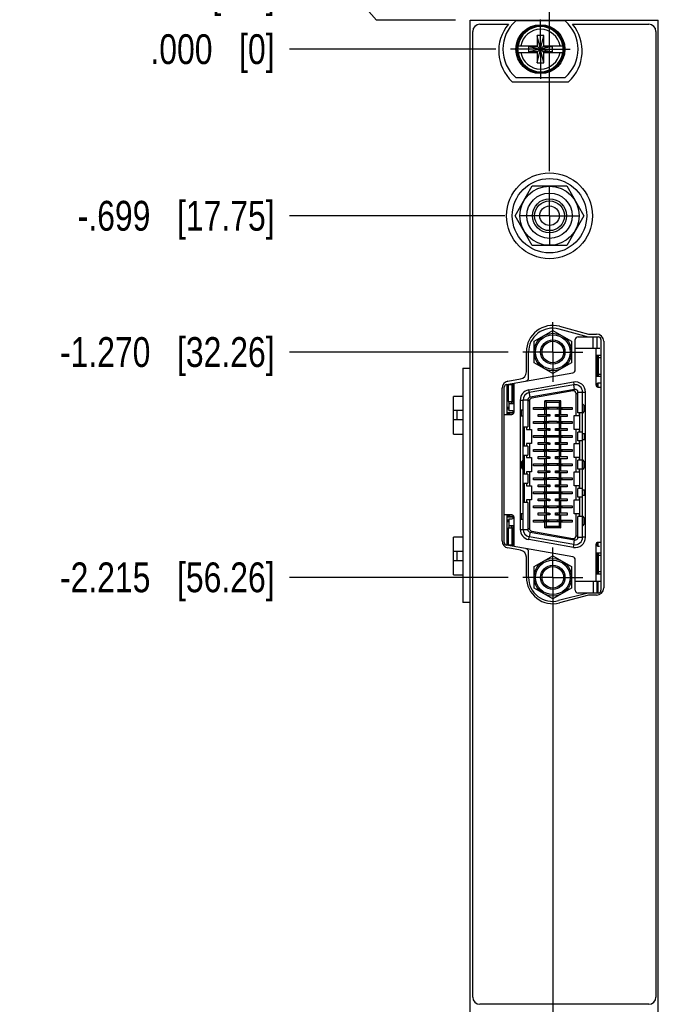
# Model space of a CAD drawing. Header units: inches. Extents: x 0.2 to 16.8, y 0.2 to 10.8.
# Tile 3 of 14: x 1.9 to 4.6, y 3.9 to 8. Entities that reach past the tile are written whole.
import ezdxf

# ---------------------------------------------------------------- set-up
doc = ezdxf.new("R2010")
doc.units = ezdxf.units.IN
doc.header["$LTSCALE"] = 0.935
doc.header["$MEASUREMENT"] = 0
doc.linetypes.add('CENTER', pattern=[0.6, 0.375, -0.075, 0.075, -0.075])
doc.layers.get('0').update_dxf_attribs({"linetype": 'CONTINUOUS'})
doc.layers.add('DEFAULT_1', color=7, linetype='CENTER')
doc.layers.add('DIMENSIONS', color=7, linetype='CONTINUOUS')
doc.styles.get("Standard").update_dxf_attribs({"font": 'txt', "width": 0.8})
doc.dimstyles.new('DIMSTYLE_2', dxfattribs={"dimtxt": 0.125, "dimasz": 0.18, "dimexe": 0.18, "dimexo": 0.0625, "dimgap": 0.09, "dimtad": 0, "dimtih": 1, "dimtoh": 1, "dimdec": 3, "dimzin": 4, "dimdsep": 46, "dimtxsty": 'STANDARD', "dimblk": '_FILLED', "dimblk1": '_FILLED', "dimblk2": '_FILLED', "dimcen": 0.09, "dimadec": 0, "dimazin": 0, "dimtp": 0.01, "dimtm": 0.01, "dimtfac": 1, "dimtdec": 3, "dimtofl": 0, "dimtmove": 0, "dimatfit": 3, "dimldrblk": '_FILLED', "dimfxl": 1, "dimtolj": 1, "dimtzin": 4, "dimarcsym": 0})

# ---------------------------------------------------------------- blocks, each defined once
blk = doc.blocks.new('*D3')
at = {"layer": 'DIMENSIONS', "color": 2, "linetype": 'CONTINUOUS'}
for p, q in [((3.2867, 8.1032), (3.0254, 8.1032)), ((3.3901, 7.9859), (3.2867, 8.1032)), ((3.7208, 7.9859), (3.3901, 7.9859))]:
    blk.add_line(p, q, dxfattribs=at)
at = {"layer": 'DIMENSIONS', "color": 2, "linetype": 'CONTINUOUS', "insert": (2.9629, 8.1657), "char_height": 0.125, "width": 1.025, "attachment_point": 3, "line_spacing_factor": 0.9}
blk.add_mtext('.122{\\Ftxt.shx;\\W1.000000;\\H0.125000; }[3.1]', dxfattribs=at)
blk = doc.blocks.new('_FILLED')
at = {"color": 0, "linetype": 'BYBLOCK'}
blk.add_solid([(0, 0), (-1, 0.174), (-1, -0.174)], dxfattribs=at)
blk = doc.blocks.new('*D4')
at = {"layer": 'DIMENSIONS', "color": 2, "linetype": 'CONTINUOUS'}
blk.add_line((3.8897, 7.8639), (3.0254, 7.8639), dxfattribs=at)
at = {"layer": 'DIMENSIONS', "color": 2, "linetype": 'CONTINUOUS', "insert": (2.9629, 7.9264), "char_height": 0.125, "width": 0.825, "attachment_point": 3, "line_spacing_factor": 0.9}
blk.add_mtext('.000{\\Ftxt.shx;\\W1.000000;\\H0.125000; }[0]', dxfattribs=at)
blk = doc.blocks.new('*D7')
at = {"layer": 'DIMENSIONS', "color": 2, "linetype": 'CONTINUOUS'}
blk.add_line((3.9277, 7.1653), (3.0254, 7.1653), dxfattribs=at)
at = {"layer": 'DIMENSIONS', "color": 2, "linetype": 'CONTINUOUS', "insert": (2.9629, 7.2278), "char_height": 0.125, "width": 1.325, "attachment_point": 3, "line_spacing_factor": 0.9}
blk.add_mtext('-.699{\\Ftxt.shx;\\W1.000000;\\H0.125000; }[17.75]', dxfattribs=at)
blk = doc.blocks.new('*D8')
at = {"layer": 'DIMENSIONS', "color": 2, "linetype": 'CONTINUOUS'}
blk.add_line((3.9416, 6.5937), (3.0254, 6.5937), dxfattribs=at)
at = {"layer": 'DIMENSIONS', "color": 2, "linetype": 'CONTINUOUS', "insert": (2.9629, 6.6562), "char_height": 0.125, "width": 1.425, "attachment_point": 3, "line_spacing_factor": 0.9}
blk.add_mtext('-1.270{\\Ftxt.shx;\\W1.000000;\\H0.125000; }[32.26]', dxfattribs=at)
blk = doc.blocks.new('*D9')
at = {"layer": 'DIMENSIONS', "color": 2, "linetype": 'CONTINUOUS'}
blk.add_line((3.9416, 5.6489), (3.0254, 5.6489), dxfattribs=at)
at = {"layer": 'DIMENSIONS', "color": 2, "linetype": 'CONTINUOUS', "insert": (2.9629, 5.7114), "char_height": 0.125, "width": 1.425, "attachment_point": 3, "line_spacing_factor": 0.9}
blk.add_mtext('-2.215{\\Ftxt.shx;\\W1.000000;\\H0.125000; }[56.26]', dxfattribs=at)
blk = doc.blocks.new('*D10')
at = {"layer": 'DIMENSIONS', "color": 2, "linetype": 'CONTINUOUS'}
blk.add_line((3.8897, 3.043), (3.0254, 3.043), dxfattribs=at)
at = {"layer": 'DIMENSIONS', "color": 2, "linetype": 'CONTINUOUS', "insert": (2.9629, 3.1055), "char_height": 0.125, "width": 1.525, "attachment_point": 3, "line_spacing_factor": 0.9}
blk.add_mtext('-4.821{\\Ftxt.shx;\\W1.000000;\\H0.125000; }[122.45]', dxfattribs=at)
blk = doc.blocks.new('*D11')
at = {"layer": 'DIMENSIONS', "color": 2, "linetype": 'CONTINUOUS'}
blk.add_line((3.7833, 8.0484), (3.7833, 8.6734), dxfattribs=at)
at = {"layer": 'DIMENSIONS', "color": 2, "linetype": 'CONTINUOUS', "insert": (3.7208, 8.7359), "char_height": 0.125, "width": 1.225, "attachment_point": 1, "rotation": 90, "line_spacing_factor": 0.9}
blk.add_mtext('-.294{\\Ftxt.shx;\\W1.000000;\\H0.125000; }[7.47]', dxfattribs=at)
blk = doc.blocks.new('*D12')
at = {"layer": 'DIMENSIONS', "color": 2, "linetype": 'CONTINUOUS'}
for p, q in [((4.2651, 8.4719), (4.2651, 8.6734)), ((4.1153, 8.3033), (4.2651, 8.4719)), ((4.1153, 7.3529), (4.1153, 8.3033))]:
    blk.add_line(p, q, dxfattribs=at)
at = {"layer": 'DIMENSIONS', "color": 2, "linetype": 'CONTINUOUS', "insert": (4.2026, 8.7359), "char_height": 0.125, "width": 1.125, "attachment_point": 1, "rotation": 90, "line_spacing_factor": 0.9}
blk.add_mtext('.038{\\Ftxt.shx;\\W1.000000;\\H0.125000; }[0.97]', dxfattribs=at)
blk = doc.blocks.new('*D13')
at = {"layer": 'DIMENSIONS', "color": 2, "linetype": 'CONTINUOUS'}
blk.add_line((4.1292, 5.5477), (4.1292, 2.1605), dxfattribs=at)
at = {"layer": 'DIMENSIONS', "color": 2, "linetype": 'CONTINUOUS', "insert": (4.0667, 2.098), "char_height": 0.125, "width": 1.425, "attachment_point": 3, "rotation": 90, "line_spacing_factor": 0.9}
blk.add_mtext('2X .052{\\Ftxt.shx;\\W1.000000;\\H0.125000; }[1.32]', dxfattribs=at)

msp = doc.modelspace()

# ---------------------------------------------------------------- linework, layer by layer
at = {"color": 7, "linetype": 'CONTINUOUS'}
for p, q in [((3.7833, 2.848), (3.7833, 7.9859)), ((3.7833, 7.9859), (4.5713, 7.9859)), ((4.181, 7.9824), (3.9735, 7.9824)), ((4.5713, 2.848), (4.5713, 7.9859)), ((3.7933, 3.8883), (3.7933, 7.9383)), ((3.8233, 7.9683), (3.9428, 7.9683)), ((4.2117, 7.9683), (4.5313, 7.9683)), ((4.5613, 7.9383), (4.5613, 3.8883)), ((4.0635, 7.8069), (4.091, 7.921)), ((4.0635, 7.921), (4.0635, 7.8777)), ((4.091, 7.8069), (4.0635, 7.921)), ((4.091, 7.921), (4.0635, 7.921)), ((4.091, 7.8777), (4.091, 7.921)), ((3.9826, 7.8777), (4.0656, 7.8777)), ((3.9826, 7.8502), (4.0656, 7.8502)), ((4.0287, 7.8522), (4.0287, 7.8757)), ((4.1258, 7.8757), (4.0287, 7.8522)), ((4.0287, 7.8757), (4.0656, 7.8757)), ((4.0287, 7.8757), (4.1258, 7.8522)), ((4.0656, 7.8522), (4.0287, 7.8522)), ((4.0635, 7.8502), (4.0635, 7.8069)), ((4.0656, 7.8757), (4.0656, 7.8777)), ((4.0656, 7.8522), (4.089, 7.8757)), ((4.089, 7.8522), (4.0656, 7.8757)), ((4.0656, 7.8502), (4.0656, 7.8522)), ((4.089, 7.8777), (4.089, 7.8757)), ((4.089, 7.8777), (4.1719, 7.8777)), ((4.089, 7.8757), (4.1258, 7.8757)), ((4.089, 7.8522), (4.089, 7.8502)), ((4.1258, 7.8522), (4.089, 7.8522)), ((4.089, 7.8502), (4.1719, 7.8502)), ((4.091, 7.8069), (4.091, 7.8502)), ((4.1258, 7.8757), (4.1258, 7.8522)), ((4.0635, 7.8069), (4.091, 7.8069)), ((3.959, 7.7273), (4.1955, 7.7273)), ((3.9735, 7.7454), (4.181, 7.7454)), ((3.9709, 7.1653), (4.0431, 7.2903)), ((4.0431, 7.2903), (4.1874, 7.2903)), ((4.1874, 7.2903), (4.2596, 7.1653)), ((4.0431, 7.0403), (3.9709, 7.1653)), ((4.2596, 7.1653), (4.1874, 7.0403)), ((4.1874, 7.0403), (4.0431, 7.0403)), ((4.1542, 6.6904), (4.2768, 6.6577)), ((4.1578, 6.7016), (4.2793, 6.6693)), ((4.0507, 6.6391), (4.1292, 6.6844)), ((4.1292, 6.6844), (4.2077, 6.6391)), ((4.2353, 6.6577), (4.3188, 6.6577)), ((4.2793, 6.6693), (4.3123, 6.6693)), ((4.0507, 6.5484), (4.0507, 6.6391)), ((4.2077, 6.6391), (4.2077, 6.5484)), ((4.2233, 6.5188), (4.2233, 6.6457)), ((4.3308, 6.6457), (4.3308, 5.5947)), ((4.3423, 6.6393), (4.3423, 5.6043)), ((4.0183, 6.5103), (4.0183, 6.5943)), ((4.0273, 6.4843), (4.0273, 6.5927)), ((4.1292, 6.5031), (4.0507, 6.5484)), ((4.2077, 6.5484), (4.1292, 6.5031)), ((3.9357, 6.458), (4.2134, 6.507)), ((3.9163, 5.8016), (3.9163, 6.442)), ((3.9258, 5.7953), (3.9258, 6.4462)), ((3.9383, 6.3319), (3.9383, 6.458)), ((3.9411, 6.4715), (3.9935, 6.4808)), ((3.9383, 5.7835), (3.9383, 5.9107)), ((4.2134, 5.7345), (3.9357, 5.7835)), ((3.9935, 5.7628), (3.9411, 5.7721)), ((4.0273, 5.6489), (4.0273, 5.7572)), ((4.0183, 5.6493), (4.0183, 5.7333)), ((4.0507, 5.6942), (4.1292, 5.7395)), ((4.1292, 5.7395), (4.2077, 5.6942)), ((4.2233, 5.5947), (4.2233, 5.7227)), ((4.0507, 5.6035), (4.0507, 5.6942)), ((4.2077, 5.6942), (4.2077, 5.6035)), ((4.1292, 5.5582), (4.0507, 5.6035)), ((4.2077, 5.6035), (4.1292, 5.5582)), ((4.2768, 5.5827), (4.1533, 5.5511)), ((4.3188, 5.5827), (4.2353, 5.5827)), ((4.2793, 5.5743), (4.1578, 5.542)), ((4.3123, 5.5743), (4.2793, 5.5743)), ((4.5313, 3.8583), (3.8233, 3.8583))]:
    msp.add_line(p, q, dxfattribs=at)
at = {"color": 6, "linetype": 'CONTINUOUS'}
for p, q in [((4.2985, 6.6105), (4.2985, 6.6577)), ((4.3143, 6.6577), (4.3143, 6.6105)), ((4.2233, 6.6105), (4.3256, 6.6105)), ((4.3103, 6.455), (4.3103, 6.6105)), ((4.3308, 6.579), (4.3103, 6.579)), ((4.3143, 6.579), (4.3143, 6.4924)), ((4.3143, 6.5711), (4.3308, 6.5711)), ((4.3202, 6.4924), (4.3202, 6.579)), ((3.7523, 6.5254), (3.7523, 5.5431)), ((3.7523, 6.5254), (3.7833, 6.5254)), ((4.3103, 6.4924), (4.3303, 6.4924)), ((4.3308, 6.5002), (4.3143, 6.5002)), ((3.9422, 6.4569), (3.9422, 6.3861)), ((3.9422, 6.4569), (3.9619, 6.4569)), ((3.956, 6.4569), (3.956, 6.4616)), ((3.9581, 6.3861), (3.9581, 6.4569)), ((3.9619, 6.4627), (3.9619, 6.3782)), ((3.9658, 6.4634), (3.9658, 6.3398)), ((4.0282, 6.4351), (4.2152, 6.4681)), ((4.2172, 6.4564), (4.0302, 6.4235)), ((4.2152, 6.4681), (4.217, 6.458)), ((4.2207, 6.4371), (4.2172, 6.4564)), ((4.3143, 6.4628), (4.3143, 6.4471)), ((4.3308, 6.4628), (4.3182, 6.4628)), ((4.3182, 6.4471), (4.3308, 6.4471)), ((4.3192, 6.4471), (4.3192, 6.4628)), ((3.7129, 6.25), (3.7129, 6.4074)), ((3.7523, 6.4074), (3.7129, 6.4074)), ((4.0337, 6.4041), (4.0282, 6.4351)), ((4.2207, 6.4371), (4.0337, 6.4041)), ((4.04, 6.4062), (4.041, 6.4004)), ((4.2133, 6.4307), (4.041, 6.4004)), ((4.2123, 6.4365), (4.2133, 6.4307)), ((4.2271, 6.328), (4.2271, 6.4191)), ((4.2331, 6.4191), (4.2271, 6.4191)), ((4.2345, 6.3388), (4.2345, 6.4254)), ((4.2345, 6.4254), (4.266, 6.4254)), ((4.2542, 5.8172), (4.2542, 6.4254)), ((4.266, 5.8172), (4.266, 6.4254)), ((3.9442, 6.3605), (3.9382, 6.3605)), ((3.9415, 6.3546), (3.9415, 6.3605)), ((3.9422, 6.3861), (3.9619, 6.3861)), ((3.9442, 6.3861), (3.9442, 6.3477)), ((3.9442, 6.3782), (3.9658, 6.3782)), ((3.956, 6.3782), (3.956, 6.3861)), ((3.9924, 6.3925), (3.9924, 5.8501)), ((3.9924, 6.3925), (4.0026, 6.3925)), ((4.0042, 5.8501), (4.0042, 6.3925)), ((4.0239, 6.3925), (4.0042, 6.3925)), ((4.0239, 6.3925), (4.0239, 6.2798)), ((4.0313, 6.3887), (4.0239, 6.3887)), ((4.0313, 6.3887), (4.0313, 6.2689)), ((4.0485, 6.3534), (4.0485, 6.3617)), ((4.0485, 6.3617), (4.0963, 6.3617)), ((4.0912, 6.3546), (4.0912, 6.3605)), ((4.0912, 6.3605), (4.0951, 6.3605)), ((4.0951, 6.3605), (4.0951, 6.3546)), ((4.0963, 6.3617), (4.0963, 6.3892)), ((4.0963, 6.3892), (4.1022, 6.3833)), ((4.1621, 6.3892), (4.0963, 6.3892)), ((4.0963, 6.3617), (4.1022, 6.3616)), ((4.1022, 5.862), (4.1022, 6.3833)), ((4.1022, 6.3833), (4.1562, 6.3833)), ((4.1116, 6.3605), (4.1022, 6.3605)), ((4.1093, 6.3546), (4.1093, 6.3605)), ((4.1467, 6.3609), (4.1116, 6.3609)), ((4.1117, 6.3605), (4.1117, 6.3546)), ((4.1467, 6.3605), (4.1467, 6.3546)), ((4.1562, 6.3605), (4.1468, 6.3605)), ((4.149, 6.3605), (4.149, 6.3546)), ((4.1562, 6.3833), (4.1621, 6.3892)), ((4.1562, 6.3833), (4.1562, 5.862)), ((4.1562, 6.3616), (4.1621, 6.3617)), ((4.1621, 6.3617), (4.1621, 6.3892)), ((4.1621, 6.3617), (4.2107, 6.3617)), ((4.1632, 6.3546), (4.1632, 6.3605)), ((4.1632, 6.3605), (4.1659, 6.3605)), ((4.1659, 6.3605), (4.1672, 6.3605)), ((4.1672, 6.3605), (4.1672, 6.3546)), ((4.2107, 6.3617), (4.2107, 6.3534)), ((4.2542, 6.3772), (4.2601, 6.3693)), ((4.2601, 6.3457), (4.2601, 6.3693)), ((3.7523, 6.3484), (3.7129, 6.3484)), ((3.7287, 6.309), (3.7287, 6.3484)), ((3.9258, 6.3319), (3.958, 6.3319)), ((3.9442, 6.3546), (3.9382, 6.3546)), ((3.9383, 6.3408), (3.9619, 6.3408)), ((3.9383, 6.3349), (3.945, 6.3349)), ((3.9413, 6.3349), (3.9413, 6.3408)), ((3.958, 6.3477), (3.9442, 6.3477)), ((3.9461, 6.3378), (3.9461, 6.3319)), ((3.9656, 6.3378), (3.9461, 6.3378)), ((3.9619, 6.3477), (3.9619, 6.3378)), ((3.9958, 6.3496), (3.9958, 6.326)), ((4.0042, 6.3496), (3.9958, 6.3496)), ((3.9958, 6.326), (4.0042, 6.326)), ((4.0963, 6.3534), (4.0485, 6.3534)), ((4.0684, 6.3237), (4.0684, 6.3323)), ((4.0684, 6.3323), (4.0963, 6.3323)), ((4.0963, 6.3237), (4.0684, 6.3237)), ((4.0924, 6.3546), (4.0912, 6.3546)), ((4.0951, 6.3546), (4.0924, 6.3546)), ((4.0963, 6.3323), (4.0963, 6.3534)), ((4.1022, 6.3534), (4.0963, 6.3534)), ((4.0963, 6.3323), (4.1022, 6.3323)), ((4.0963, 6.3026), (4.0963, 6.3237)), ((4.1022, 6.3237), (4.0963, 6.3237)), ((4.1116, 6.3546), (4.1022, 6.3546)), ((4.1111, 6.3309), (4.1022, 6.3309)), ((4.1111, 6.325), (4.1022, 6.325)), ((4.11, 6.325), (4.11, 6.3309)), ((4.1111, 6.3316), (4.1172, 6.3316)), ((4.1111, 6.3309), (4.1111, 6.325)), ((4.1172, 6.3243), (4.1111, 6.3243)), ((4.1467, 6.3542), (4.1116, 6.3542)), ((4.1154, 6.325), (4.1154, 6.3309)), ((4.1172, 6.3316), (4.1172, 6.3243)), ((4.1408, 6.3237), (4.1408, 6.3323)), ((4.1408, 6.3323), (4.1562, 6.3323)), ((4.1562, 6.3237), (4.1408, 6.3237)), ((4.1562, 6.3309), (4.1418, 6.3309)), ((4.1562, 6.325), (4.1418, 6.325)), ((4.1461, 6.3309), (4.1461, 6.325)), ((4.1562, 6.3546), (4.1468, 6.3546)), ((4.1473, 6.3309), (4.1473, 6.325)), ((4.1621, 6.3534), (4.1562, 6.3534)), ((4.1562, 6.3323), (4.1621, 6.3323)), ((4.1621, 6.3237), (4.1562, 6.3237)), ((4.1621, 6.3323), (4.1621, 6.3534)), ((4.2107, 6.3534), (4.1621, 6.3534)), ((4.1621, 6.3323), (4.1896, 6.3323)), ((4.1621, 6.3026), (4.1621, 6.3237)), ((4.1896, 6.3237), (4.1621, 6.3237)), ((4.1672, 6.3546), (4.1632, 6.3546)), ((4.1896, 6.3323), (4.1896, 6.3237)), ((4.2183, 6.2689), (4.2183, 6.328)), ((4.2183, 6.328), (4.239, 6.328)), ((4.2542, 6.3388), (4.2345, 6.3388)), ((4.239, 6.3388), (4.239, 6.328)), ((4.2429, 6.2581), (4.2429, 6.3388)), ((4.2601, 6.3457), (4.2542, 6.3378)), ((3.7523, 6.309), (3.7129, 6.309)), ((4.0042, 6.2798), (4.0239, 6.2798)), ((4.0111, 6.1991), (4.0111, 6.2798)), ((4.0195, 6.2798), (4.0195, 6.2689)), ((4.0485, 6.2943), (4.0485, 6.3026)), ((4.0485, 6.3026), (4.0963, 6.3026)), ((4.0963, 6.2943), (4.0485, 6.2943)), ((4.0912, 6.2955), (4.0912, 6.3014)), ((4.0912, 6.3014), (4.0951, 6.3014)), ((4.0924, 6.2955), (4.0912, 6.2955)), ((4.0951, 6.2955), (4.0924, 6.2955)), ((4.0951, 6.3014), (4.0951, 6.2955)), ((4.0963, 6.3026), (4.1022, 6.3025)), ((4.1022, 6.2944), (4.0963, 6.2943)), ((4.0963, 6.2733), (4.0963, 6.2943)), ((4.1116, 6.3014), (4.1022, 6.3014)), ((4.1116, 6.2955), (4.1022, 6.2955)), ((4.1093, 6.2955), (4.1093, 6.3014)), ((4.1467, 6.3018), (4.1116, 6.3018)), ((4.1467, 6.2951), (4.1116, 6.2951)), ((4.1117, 6.3014), (4.1117, 6.2955)), ((4.1467, 6.3014), (4.1467, 6.2955)), ((4.1562, 6.3014), (4.1468, 6.3014)), ((4.1562, 6.2955), (4.1468, 6.2955)), ((4.149, 6.3014), (4.149, 6.2955)), ((4.1562, 6.3025), (4.1621, 6.3026)), ((4.1621, 6.2943), (4.1562, 6.2944)), ((4.1621, 6.3026), (4.2107, 6.3026)), ((4.1621, 6.2733), (4.1621, 6.2943)), ((4.2107, 6.2943), (4.1621, 6.2943)), ((4.1632, 6.2955), (4.1632, 6.3014)), ((4.1632, 6.3014), (4.1659, 6.3014)), ((4.1672, 6.2955), (4.1632, 6.2955)), ((4.1659, 6.3014), (4.1672, 6.3014)), ((4.1672, 6.3014), (4.1672, 6.2955)), ((4.2107, 6.3026), (4.2107, 6.2943)), ((3.7129, 6.25), (3.7523, 6.25)), ((4.0195, 6.2689), (4.0401, 6.2689)), ((4.0401, 6.2689), (4.0401, 6.2099)), ((4.0485, 6.2353), (4.0485, 6.2435)), ((4.0485, 6.2435), (4.0963, 6.2435)), ((4.0963, 6.2353), (4.0485, 6.2353)), ((4.0684, 6.2646), (4.0684, 6.2733)), ((4.0684, 6.2733), (4.0963, 6.2733)), ((4.0963, 6.2646), (4.0684, 6.2646)), ((4.0912, 6.2365), (4.0912, 6.2424)), ((4.0912, 6.2424), (4.0951, 6.2424)), ((4.0924, 6.2365), (4.0912, 6.2365)), ((4.0951, 6.2365), (4.0924, 6.2365)), ((4.0951, 6.2424), (4.0951, 6.2365)), ((4.0963, 6.2733), (4.1022, 6.2732)), ((4.1022, 6.2647), (4.0963, 6.2646)), ((4.0963, 6.2435), (4.0963, 6.2646)), ((4.0963, 6.2435), (4.1022, 6.2435)), ((4.0963, 6.2142), (4.0963, 6.2353)), ((4.1022, 6.2353), (4.0963, 6.2353)), ((4.1111, 6.2719), (4.1022, 6.2719)), ((4.1111, 6.266), (4.1022, 6.266)), ((4.1116, 6.2424), (4.1022, 6.2424)), ((4.1116, 6.2365), (4.1022, 6.2365)), ((4.1093, 6.2365), (4.1093, 6.2424)), ((4.11, 6.266), (4.11, 6.2719)), ((4.1111, 6.2726), (4.1172, 6.2726)), ((4.1111, 6.2719), (4.1111, 6.266)), ((4.1172, 6.2653), (4.1111, 6.2653)), ((4.1467, 6.2428), (4.1116, 6.2428)), ((4.1467, 6.2361), (4.1116, 6.2361)), ((4.1117, 6.2424), (4.1117, 6.2365)), ((4.1154, 6.266), (4.1154, 6.2719)), ((4.1172, 6.2726), (4.1172, 6.2653)), ((4.1408, 6.2646), (4.1408, 6.2733)), ((4.1408, 6.2733), (4.1562, 6.2733)), ((4.1562, 6.2646), (4.1408, 6.2646)), ((4.1562, 6.2719), (4.1418, 6.2719)), ((4.1562, 6.266), (4.1418, 6.266)), ((4.1461, 6.2719), (4.1461, 6.266)), ((4.1467, 6.2424), (4.1467, 6.2365)), ((4.1562, 6.2424), (4.1468, 6.2424)), ((4.1562, 6.2365), (4.1468, 6.2365)), ((4.1473, 6.2719), (4.1473, 6.266)), ((4.149, 6.2424), (4.149, 6.2365)), ((4.1562, 6.2732), (4.1621, 6.2733)), ((4.1621, 6.2646), (4.1562, 6.2647)), ((4.1562, 6.2435), (4.1621, 6.2435)), ((4.1621, 6.2353), (4.1562, 6.2353)), ((4.1621, 6.2733), (4.1896, 6.2733)), ((4.1621, 6.2435), (4.1621, 6.2646)), ((4.1896, 6.2646), (4.1621, 6.2646)), ((4.1621, 6.2435), (4.2107, 6.2435)), ((4.1621, 6.2142), (4.1621, 6.2353)), ((4.2107, 6.2353), (4.1621, 6.2353)), ((4.1632, 6.2365), (4.1632, 6.2424)), ((4.1632, 6.2424), (4.1659, 6.2424)), ((4.1672, 6.2365), (4.1632, 6.2365)), ((4.1659, 6.2424), (4.1672, 6.2424)), ((4.1672, 6.2424), (4.1672, 6.2365)), ((4.1896, 6.2733), (4.1896, 6.2646)), ((4.2107, 6.2435), (4.2107, 6.2353)), ((4.239, 6.2689), (4.2183, 6.2689)), ((4.2271, 6.2099), (4.2271, 6.2689)), ((4.2345, 6.2207), (4.2345, 6.2581)), ((4.2542, 6.2581), (4.2345, 6.2581)), ((4.239, 6.2689), (4.239, 6.2581)), ((4.2626, 6.2512), (4.2542, 6.2512)), ((4.2626, 6.2276), (4.2626, 6.2512)), ((4.0239, 6.1991), (4.0042, 6.1991)), ((4.0195, 6.2099), (4.0195, 6.1991)), ((4.0401, 6.2099), (4.0195, 6.2099)), ((4.0239, 6.1991), (4.0239, 6.1617)), ((4.0313, 6.2099), (4.0313, 6.1508)), ((4.0684, 6.2055), (4.0684, 6.2142)), ((4.0684, 6.2142), (4.0963, 6.2142)), ((4.0963, 6.2055), (4.0684, 6.2055)), ((4.0963, 6.2142), (4.1022, 6.2141)), ((4.1022, 6.2056), (4.0963, 6.2055)), ((4.0963, 6.1845), (4.0963, 6.2055)), ((4.1111, 6.2128), (4.1022, 6.2128)), ((4.1111, 6.2069), (4.1022, 6.2069)), ((4.11, 6.2069), (4.11, 6.2128)), ((4.1111, 6.2135), (4.1172, 6.2135)), ((4.1111, 6.2128), (4.1111, 6.2069)), ((4.1172, 6.2062), (4.1111, 6.2062)), ((4.1154, 6.2069), (4.1154, 6.2128)), ((4.1172, 6.2135), (4.1172, 6.2062)), ((4.1408, 6.2055), (4.1408, 6.2142)), ((4.1408, 6.2142), (4.1562, 6.2142)), ((4.1562, 6.2055), (4.1408, 6.2055)), ((4.1562, 6.2128), (4.1418, 6.2128)), ((4.1562, 6.2069), (4.1418, 6.2069)), ((4.1461, 6.2128), (4.1461, 6.2069)), ((4.1473, 6.2128), (4.1473, 6.2069)), ((4.1562, 6.2141), (4.1621, 6.2142)), ((4.1621, 6.2055), (4.1562, 6.2056)), ((4.1621, 6.2142), (4.1896, 6.2142)), ((4.1621, 6.1845), (4.1621, 6.2055)), ((4.1896, 6.2055), (4.1621, 6.2055)), ((4.1896, 6.2142), (4.1896, 6.2055)), ((4.2183, 6.1508), (4.2183, 6.2099)), ((4.2183, 6.2099), (4.239, 6.2099)), ((4.2542, 6.2207), (4.2345, 6.2207)), ((4.239, 6.2207), (4.239, 6.2099)), ((4.2429, 6.14), (4.2429, 6.2207)), ((4.2542, 6.2276), (4.2626, 6.2276)), ((4.0042, 6.1617), (4.0239, 6.1617)), ((4.0111, 6.0809), (4.0111, 6.1617)), ((4.0195, 6.1617), (4.0195, 6.1508)), ((4.0485, 6.1762), (4.0485, 6.1845)), ((4.0485, 6.1845), (4.0963, 6.1845)), ((4.0963, 6.1762), (4.0485, 6.1762)), ((4.0684, 6.1465), (4.0684, 6.1552)), ((4.0684, 6.1552), (4.0963, 6.1552)), ((4.0912, 6.1774), (4.0912, 6.1833)), ((4.0912, 6.1833), (4.0951, 6.1833)), ((4.0924, 6.1774), (4.0912, 6.1774)), ((4.0951, 6.1774), (4.0924, 6.1774)), ((4.0951, 6.1833), (4.0951, 6.1774)), ((4.0963, 6.1845), (4.1022, 6.1844)), ((4.1022, 6.1763), (4.0963, 6.1762)), ((4.0963, 6.1552), (4.0963, 6.1762)), ((4.0963, 6.1552), (4.1022, 6.1551)), ((4.1116, 6.1833), (4.1022, 6.1833)), ((4.1116, 6.1774), (4.1022, 6.1774)), ((4.1111, 6.1538), (4.1022, 6.1538)), ((4.1093, 6.1774), (4.1093, 6.1833)), ((4.11, 6.1479), (4.11, 6.1538)), ((4.1111, 6.1545), (4.1172, 6.1545)), ((4.1111, 6.1538), (4.1111, 6.1479)), ((4.1467, 6.1837), (4.1116, 6.1837)), ((4.1467, 6.177), (4.1116, 6.177)), ((4.1117, 6.1833), (4.1117, 6.1774)), ((4.1154, 6.1479), (4.1154, 6.1538)), ((4.1172, 6.1545), (4.1172, 6.1472)), ((4.1408, 6.1465), (4.1408, 6.1552)), ((4.1408, 6.1552), (4.1562, 6.1552)), ((4.1562, 6.1538), (4.1418, 6.1538)), ((4.1461, 6.1538), (4.1461, 6.1479)), ((4.1467, 6.1833), (4.1467, 6.1774)), ((4.1562, 6.1833), (4.1468, 6.1833)), ((4.1562, 6.1774), (4.1468, 6.1774)), ((4.1473, 6.1538), (4.1473, 6.1479)), ((4.149, 6.1833), (4.149, 6.1774)), ((4.1562, 6.1844), (4.1621, 6.1845)), ((4.1621, 6.1762), (4.1562, 6.1763)), ((4.1562, 6.1551), (4.1621, 6.1552)), ((4.1621, 6.1845), (4.2107, 6.1845)), ((4.1621, 6.1552), (4.1621, 6.1762)), ((4.2107, 6.1762), (4.1621, 6.1762)), ((4.1621, 6.1552), (4.1896, 6.1552)), ((4.1632, 6.1774), (4.1632, 6.1833)), ((4.1632, 6.1833), (4.1659, 6.1833)), ((4.1672, 6.1774), (4.1632, 6.1774)), ((4.1659, 6.1833), (4.1672, 6.1833)), ((4.1672, 6.1833), (4.1672, 6.1774)), ((4.1896, 6.1552), (4.1896, 6.1465)), ((4.2107, 6.1845), (4.2107, 6.1762)), ((4.0042, 6.141), (3.9983, 6.1331)), ((3.9983, 6.1331), (3.9983, 6.1095)), ((4.0195, 6.1508), (4.0401, 6.1508)), ((4.0401, 6.1508), (4.0401, 6.0918)), ((4.0485, 6.1172), (4.0485, 6.1254)), ((4.0485, 6.1254), (4.0963, 6.1254)), ((4.0963, 6.1172), (4.0485, 6.1172)), ((4.0963, 6.1465), (4.0684, 6.1465)), ((4.0912, 6.1183), (4.0912, 6.1242)), ((4.0912, 6.1242), (4.0951, 6.1242)), ((4.0924, 6.1183), (4.0912, 6.1183)), ((4.0951, 6.1183), (4.0924, 6.1183)), ((4.0951, 6.1242), (4.0951, 6.1183)), ((4.1022, 6.1466), (4.0963, 6.1465)), ((4.0963, 6.1254), (4.0963, 6.1465)), ((4.0963, 6.1254), (4.1022, 6.1254)), ((4.0963, 6.0961), (4.0963, 6.1172)), ((4.1022, 6.1172), (4.0963, 6.1172)), ((4.1111, 6.1479), (4.1022, 6.1479)), ((4.1116, 6.1242), (4.1022, 6.1242)), ((4.1116, 6.1183), (4.1022, 6.1183)), ((4.1093, 6.1183), (4.1093, 6.1242)), ((4.1172, 6.1472), (4.1111, 6.1472)), ((4.1467, 6.1246), (4.1116, 6.1246)), ((4.1467, 6.118), (4.1116, 6.118)), ((4.1117, 6.1242), (4.1117, 6.1183)), ((4.1562, 6.1465), (4.1408, 6.1465)), ((4.1562, 6.1479), (4.1418, 6.1479)), ((4.1467, 6.1242), (4.1467, 6.1183)), ((4.1562, 6.1242), (4.1468, 6.1242)), ((4.1562, 6.1183), (4.1468, 6.1183)), ((4.149, 6.1242), (4.149, 6.1183)), ((4.1621, 6.1465), (4.1562, 6.1466)), ((4.1562, 6.1254), (4.1621, 6.1254)), ((4.1621, 6.1172), (4.1562, 6.1172)), ((4.1621, 6.1254), (4.1621, 6.1465)), ((4.1896, 6.1465), (4.1621, 6.1465)), ((4.1621, 6.1254), (4.2107, 6.1254)), ((4.1621, 6.0961), (4.1621, 6.1172)), ((4.2107, 6.1172), (4.1621, 6.1172)), ((4.1632, 6.1183), (4.1632, 6.1242)), ((4.1632, 6.1242), (4.1659, 6.1242)), ((4.1672, 6.1183), (4.1632, 6.1183)), ((4.1659, 6.1242), (4.1672, 6.1242)), ((4.1672, 6.1242), (4.1672, 6.1183)), ((4.2107, 6.1254), (4.2107, 6.1172)), ((4.239, 6.1508), (4.2183, 6.1508)), ((4.2271, 6.0918), (4.2271, 6.1508)), ((4.2345, 6.1026), (4.2345, 6.14)), ((4.2542, 6.14), (4.2345, 6.14)), ((4.239, 6.1508), (4.239, 6.14)), ((4.2542, 6.141), (4.2601, 6.1331)), ((4.2601, 6.1095), (4.2601, 6.1331)), ((4.0042, 6.1016), (3.9983, 6.1095)), ((4.0239, 6.0809), (4.0042, 6.0809)), ((4.0195, 6.0918), (4.0195, 6.0809)), ((4.0401, 6.0918), (4.0195, 6.0918)), ((4.0239, 6.0809), (4.0239, 6.0435)), ((4.0313, 6.0918), (4.0313, 6.0327)), ((4.0684, 6.0874), (4.0684, 6.0961)), ((4.0684, 6.0961), (4.0963, 6.0961)), ((4.0963, 6.0874), (4.0684, 6.0874)), ((4.0963, 6.0961), (4.1022, 6.096)), ((4.1022, 6.0875), (4.0963, 6.0874)), ((4.0963, 6.0664), (4.0963, 6.0874)), ((4.1111, 6.0947), (4.1022, 6.0947)), ((4.1111, 6.0888), (4.1022, 6.0888)), ((4.11, 6.0888), (4.11, 6.0947)), ((4.1111, 6.0954), (4.1172, 6.0954)), ((4.1111, 6.0947), (4.1111, 6.0888)), ((4.1172, 6.0881), (4.1111, 6.0881)), ((4.1154, 6.0888), (4.1154, 6.0947)), ((4.1172, 6.0954), (4.1172, 6.0881)), ((4.1408, 6.0874), (4.1408, 6.0961)), ((4.1408, 6.0961), (4.1562, 6.0961)), ((4.1562, 6.0874), (4.1408, 6.0874)), ((4.1562, 6.0947), (4.1418, 6.0947)), ((4.1562, 6.0888), (4.1418, 6.0888)), ((4.1461, 6.0947), (4.1461, 6.0888)), ((4.1473, 6.0947), (4.1473, 6.0888)), ((4.1562, 6.096), (4.1621, 6.0961)), ((4.1621, 6.0874), (4.1562, 6.0875)), ((4.1621, 6.0961), (4.1896, 6.0961)), ((4.1621, 6.0664), (4.1621, 6.0874)), ((4.1896, 6.0874), (4.1621, 6.0874)), ((4.1896, 6.0961), (4.1896, 6.0874)), ((4.2183, 6.0327), (4.2183, 6.0918)), ((4.2183, 6.0918), (4.239, 6.0918)), ((4.2542, 6.1026), (4.2345, 6.1026)), ((4.239, 6.1026), (4.239, 6.0918)), ((4.2429, 6.0219), (4.2429, 6.1026)), ((4.2601, 6.1095), (4.2542, 6.1016)), ((4.0042, 6.0435), (4.0239, 6.0435)), ((4.0111, 5.9628), (4.0111, 6.0435)), ((4.0195, 6.0435), (4.0195, 6.0327)), ((4.0195, 6.0327), (4.0401, 6.0327)), ((4.0401, 6.0327), (4.0401, 5.9737)), ((4.0485, 6.0581), (4.0485, 6.0664)), ((4.0485, 6.0664), (4.0963, 6.0664)), ((4.0963, 6.0581), (4.0485, 6.0581)), ((4.0684, 6.0284), (4.0684, 6.037)), ((4.0684, 6.037), (4.0963, 6.037)), ((4.0912, 6.0593), (4.0912, 6.0652)), ((4.0912, 6.0652), (4.0951, 6.0652)), ((4.0924, 6.0593), (4.0912, 6.0593)), ((4.0951, 6.0593), (4.0924, 6.0593)), ((4.0951, 6.0652), (4.0951, 6.0593)), ((4.0963, 6.0664), (4.1022, 6.0663)), ((4.1022, 6.0582), (4.0963, 6.0581)), ((4.0963, 6.037), (4.0963, 6.0581)), ((4.0963, 6.037), (4.1022, 6.037)), ((4.1116, 6.0652), (4.1022, 6.0652)), ((4.1116, 6.0593), (4.1022, 6.0593)), ((4.1111, 6.0357), (4.1022, 6.0357)), ((4.1111, 6.0298), (4.1022, 6.0298)), ((4.1093, 6.0593), (4.1093, 6.0652)), ((4.11, 6.0298), (4.11, 6.0357)), ((4.1111, 6.0364), (4.1172, 6.0364)), ((4.1111, 6.0357), (4.1111, 6.0298)), ((4.1172, 6.0291), (4.1111, 6.0291)), ((4.1467, 6.0656), (4.1116, 6.0656)), ((4.1467, 6.0589), (4.1116, 6.0589)), ((4.1117, 6.0652), (4.1117, 6.0593)), ((4.1154, 6.0298), (4.1154, 6.0357)), ((4.1172, 6.0364), (4.1172, 6.0291)), ((4.1408, 6.0284), (4.1408, 6.037)), ((4.1408, 6.037), (4.1562, 6.037)), ((4.1562, 6.0357), (4.1418, 6.0357)), ((4.1562, 6.0298), (4.1418, 6.0298)), ((4.1461, 6.0357), (4.1461, 6.0298)), ((4.1467, 6.0652), (4.1467, 6.0593)), ((4.1562, 6.0652), (4.1468, 6.0652)), ((4.1562, 6.0593), (4.1468, 6.0593)), ((4.1473, 6.0357), (4.1473, 6.0298)), ((4.149, 6.0652), (4.149, 6.0593)), ((4.1562, 6.0663), (4.1621, 6.0664)), ((4.1621, 6.0581), (4.1562, 6.0582)), ((4.1562, 6.037), (4.1621, 6.037)), ((4.1621, 6.0664), (4.2107, 6.0664)), ((4.1621, 6.037), (4.1621, 6.0581)), ((4.2107, 6.0581), (4.1621, 6.0581)), ((4.1621, 6.037), (4.1896, 6.037)), ((4.1632, 6.0593), (4.1632, 6.0652)), ((4.1632, 6.0652), (4.1659, 6.0652)), ((4.1672, 6.0593), (4.1632, 6.0593)), ((4.1659, 6.0652), (4.1672, 6.0652)), ((4.1672, 6.0652), (4.1672, 6.0593)), ((4.1896, 6.037), (4.1896, 6.0284)), ((4.2107, 6.0664), (4.2107, 6.0581)), ((4.239, 6.0327), (4.2183, 6.0327)), ((4.2271, 5.9737), (4.2271, 6.0327)), ((4.239, 6.0327), (4.239, 6.0219)), ((4.0485, 5.9991), (4.0485, 6.0073)), ((4.0485, 6.0073), (4.0963, 6.0073)), ((4.0963, 5.9991), (4.0485, 5.9991)), ((4.0963, 6.0284), (4.0684, 6.0284)), ((4.0912, 6.0002), (4.0912, 6.0061)), ((4.0912, 6.0061), (4.0951, 6.0061)), ((4.0924, 6.0002), (4.0912, 6.0002)), ((4.0951, 6.0002), (4.0924, 6.0002)), ((4.0951, 6.0061), (4.0951, 6.0002)), ((4.1022, 6.0285), (4.0963, 6.0284)), ((4.0963, 6.0073), (4.0963, 6.0284)), ((4.0963, 6.0073), (4.1022, 6.0073)), ((4.0963, 5.978), (4.0963, 5.9991)), ((4.1022, 5.9991), (4.0963, 5.9991)), ((4.1116, 6.0061), (4.1022, 6.0061)), ((4.1116, 6.0002), (4.1022, 6.0002)), ((4.1093, 6.0002), (4.1093, 6.0061)), ((4.1467, 6.0065), (4.1116, 6.0065)), ((4.1467, 5.9998), (4.1116, 5.9998)), ((4.1117, 6.0061), (4.1117, 6.0002)), ((4.1562, 6.0284), (4.1408, 6.0284)), ((4.1467, 6.0061), (4.1467, 6.0002)), ((4.1562, 6.0061), (4.1468, 6.0061)), ((4.1562, 6.0002), (4.1468, 6.0002)), ((4.149, 6.0061), (4.149, 6.0002)), ((4.1621, 6.0284), (4.1562, 6.0285)), ((4.1562, 6.0073), (4.1621, 6.0073)), ((4.1621, 5.9991), (4.1562, 5.9991)), ((4.1621, 6.0073), (4.1621, 6.0284)), ((4.1896, 6.0284), (4.1621, 6.0284)), ((4.1621, 6.0073), (4.2107, 6.0073)), ((4.1621, 5.978), (4.1621, 5.9991)), ((4.2107, 5.9991), (4.1621, 5.9991)), ((4.1632, 6.0002), (4.1632, 6.0061)), ((4.1632, 6.0061), (4.1659, 6.0061)), ((4.1672, 6.0002), (4.1632, 6.0002)), ((4.1659, 6.0061), (4.1672, 6.0061)), ((4.1672, 6.0061), (4.1672, 6.0002)), ((4.2107, 6.0073), (4.2107, 5.9991)), ((4.2345, 5.9845), (4.2345, 6.0219)), ((4.2542, 6.0219), (4.2345, 6.0219)), ((4.2623, 6.015), (4.2542, 6.015)), ((4.2623, 5.9914), (4.2542, 5.9914)), ((4.2622, 5.9914), (4.2622, 6.015)), ((4.0239, 5.9628), (4.0042, 5.9628)), ((4.0195, 5.9737), (4.0195, 5.9628)), ((4.0401, 5.9737), (4.0195, 5.9737)), ((4.0239, 5.9628), (4.0239, 5.8501)), ((4.0313, 5.9737), (4.0313, 5.8539)), ((4.0485, 5.94), (4.0485, 5.9483)), ((4.0485, 5.9483), (4.0963, 5.9483)), ((4.0684, 5.9693), (4.0684, 5.978)), ((4.0684, 5.978), (4.0963, 5.978)), ((4.0963, 5.9693), (4.0684, 5.9693)), ((4.0912, 5.9412), (4.0912, 5.9471)), ((4.0912, 5.9471), (4.0951, 5.9471)), ((4.0951, 5.9471), (4.0951, 5.9412)), ((4.0963, 5.978), (4.1022, 5.9779)), ((4.1022, 5.9694), (4.0963, 5.9693)), ((4.0963, 5.9483), (4.0963, 5.9693)), ((4.0963, 5.9483), (4.1022, 5.9482)), ((4.1111, 5.9766), (4.1022, 5.9766)), ((4.1111, 5.9707), (4.1022, 5.9707)), ((4.1116, 5.9471), (4.1022, 5.9471)), ((4.1093, 5.9412), (4.1093, 5.9471)), ((4.11, 5.9707), (4.11, 5.9766)), ((4.1111, 5.9773), (4.1172, 5.9773)), ((4.1111, 5.9766), (4.1111, 5.9707)), ((4.1172, 5.97), (4.1111, 5.97)), ((4.1467, 5.9475), (4.1116, 5.9475)), ((4.1117, 5.9471), (4.1117, 5.9412)), ((4.1154, 5.9707), (4.1154, 5.9766)), ((4.1172, 5.9773), (4.1172, 5.97)), ((4.1408, 5.9693), (4.1408, 5.978)), ((4.1408, 5.978), (4.1562, 5.978)), ((4.1562, 5.9693), (4.1408, 5.9693)), ((4.1562, 5.9766), (4.1418, 5.9766)), ((4.1562, 5.9707), (4.1418, 5.9707)), ((4.1461, 5.9766), (4.1461, 5.9707)), ((4.1467, 5.9471), (4.1467, 5.9412)), ((4.1562, 5.9471), (4.1468, 5.9471)), ((4.1473, 5.9766), (4.1473, 5.9707)), ((4.149, 5.9471), (4.149, 5.9412)), ((4.1562, 5.9779), (4.1621, 5.978)), ((4.1621, 5.9693), (4.1562, 5.9694)), ((4.1562, 5.9482), (4.1621, 5.9483)), ((4.1621, 5.978), (4.1896, 5.978)), ((4.1621, 5.9483), (4.1621, 5.9693)), ((4.1896, 5.9693), (4.1621, 5.9693)), ((4.1621, 5.9483), (4.2107, 5.9483)), ((4.1632, 5.9412), (4.1632, 5.9471)), ((4.1632, 5.9471), (4.1659, 5.9471)), ((4.1659, 5.9471), (4.1672, 5.9471)), ((4.1672, 5.9471), (4.1672, 5.9412)), ((4.1896, 5.978), (4.1896, 5.9693)), ((4.2107, 5.9483), (4.2107, 5.94)), ((4.2183, 5.9146), (4.2183, 5.9737)), ((4.2183, 5.9737), (4.239, 5.9737)), ((4.2542, 5.9845), (4.2345, 5.9845)), ((4.239, 5.9845), (4.239, 5.9737)), ((4.2429, 5.9038), (4.2429, 5.9845)), ((3.958, 5.9107), (3.9258, 5.9107)), ((3.945, 5.9077), (3.9383, 5.9077)), ((3.9413, 5.9018), (3.9413, 5.9077)), ((3.9461, 5.9107), (3.9461, 5.9048)), ((3.9461, 5.9048), (3.9656, 5.9048)), ((3.9619, 5.9048), (3.9619, 5.8949)), ((3.9962, 5.9166), (3.9962, 5.893)), ((3.9962, 5.9166), (4.0042, 5.9166)), ((4.0963, 5.94), (4.0485, 5.94)), ((4.0684, 5.9103), (4.0684, 5.9189)), ((4.0684, 5.9189), (4.0963, 5.9189)), ((4.0963, 5.9103), (4.0684, 5.9103)), ((4.0924, 5.9412), (4.0912, 5.9412)), ((4.0951, 5.9412), (4.0924, 5.9412)), ((4.1022, 5.9401), (4.0963, 5.94)), ((4.0963, 5.9189), (4.0963, 5.94)), ((4.0963, 5.9189), (4.1022, 5.9189)), ((4.0963, 5.8892), (4.0963, 5.9103)), ((4.1022, 5.9103), (4.0963, 5.9103)), ((4.1116, 5.9412), (4.1022, 5.9412)), ((4.1111, 5.9176), (4.1022, 5.9176)), ((4.1111, 5.9117), (4.1022, 5.9117)), ((4.11, 5.9117), (4.11, 5.9176)), ((4.1111, 5.9182), (4.1172, 5.9182)), ((4.1111, 5.9176), (4.1111, 5.9117)), ((4.1172, 5.911), (4.1111, 5.911)), ((4.1467, 5.9408), (4.1116, 5.9408)), ((4.1154, 5.9117), (4.1154, 5.9176)), ((4.1172, 5.9182), (4.1172, 5.911)), ((4.1408, 5.9103), (4.1408, 5.9189)), ((4.1408, 5.9189), (4.1562, 5.9189)), ((4.1562, 5.9103), (4.1408, 5.9103)), ((4.1562, 5.9176), (4.1418, 5.9176)), ((4.1562, 5.9117), (4.1418, 5.9117)), ((4.1461, 5.9176), (4.1461, 5.9117)), ((4.1562, 5.9412), (4.1468, 5.9412)), ((4.1473, 5.9176), (4.1473, 5.9117)), ((4.1621, 5.94), (4.1562, 5.9401)), ((4.1562, 5.9189), (4.1621, 5.9189)), ((4.1621, 5.9103), (4.1562, 5.9103)), ((4.1621, 5.9189), (4.1621, 5.94)), ((4.2107, 5.94), (4.1621, 5.94)), ((4.1621, 5.9189), (4.1896, 5.9189)), ((4.1621, 5.8892), (4.1621, 5.9103)), ((4.1896, 5.9103), (4.1621, 5.9103)), ((4.1672, 5.9412), (4.1632, 5.9412)), ((4.1896, 5.9189), (4.1896, 5.9103)), ((4.239, 5.9146), (4.2183, 5.9146)), ((4.2271, 5.8235), (4.2271, 5.9146)), ((4.239, 5.9146), (4.239, 5.9038)), ((4.2542, 5.9048), (4.2601, 5.8969)), ((3.9442, 5.888), (3.9382, 5.888)), ((3.9442, 5.8821), (3.9382, 5.8821)), ((3.9619, 5.9018), (3.9383, 5.9018)), ((3.9415, 5.8821), (3.9415, 5.888)), ((3.9442, 5.8949), (3.9442, 5.8565)), ((3.9442, 5.8949), (3.958, 5.8949)), ((3.9658, 5.8644), (3.9442, 5.8644)), ((3.956, 5.8565), (3.956, 5.8644)), ((3.9619, 5.8644), (3.9619, 5.7778)), ((3.9658, 5.9028), (3.9658, 5.7778)), ((3.9962, 5.893), (4.0042, 5.893)), ((4.0485, 5.8809), (4.0485, 5.8892)), ((4.0485, 5.8892), (4.0963, 5.8892)), ((4.0963, 5.8809), (4.0485, 5.8809)), ((4.0912, 5.8821), (4.0912, 5.888)), ((4.0912, 5.888), (4.0951, 5.888)), ((4.0924, 5.8821), (4.0912, 5.8821)), ((4.0951, 5.8821), (4.0924, 5.8821)), ((4.0951, 5.888), (4.0951, 5.8821)), ((4.0963, 5.8892), (4.1022, 5.8891)), ((4.1022, 5.881), (4.0963, 5.8809)), ((4.0963, 5.8561), (4.0963, 5.8809)), ((4.1116, 5.888), (4.1022, 5.888)), ((4.1116, 5.8821), (4.1022, 5.8821)), ((4.1093, 5.8821), (4.1093, 5.888)), ((4.1467, 5.8884), (4.1116, 5.8884)), ((4.1467, 5.8817), (4.1116, 5.8817)), ((4.1117, 5.888), (4.1117, 5.8821)), ((4.1467, 5.888), (4.1467, 5.8821)), ((4.1562, 5.888), (4.1468, 5.888)), ((4.1562, 5.8821), (4.1468, 5.8821)), ((4.149, 5.888), (4.149, 5.8821)), ((4.1562, 5.8891), (4.1621, 5.8892)), ((4.1621, 5.8809), (4.1562, 5.881)), ((4.1621, 5.8892), (4.2107, 5.8892)), ((4.1621, 5.8561), (4.1621, 5.8809)), ((4.2107, 5.8809), (4.1621, 5.8809)), ((4.1632, 5.8821), (4.1632, 5.888)), ((4.1632, 5.888), (4.1659, 5.888)), ((4.1672, 5.8821), (4.1632, 5.8821)), ((4.1659, 5.888), (4.1672, 5.888)), ((4.1672, 5.888), (4.1672, 5.8821)), ((4.2107, 5.8892), (4.2107, 5.8809)), ((4.2345, 5.8172), (4.2345, 5.9038)), ((4.2542, 5.9038), (4.2345, 5.9038)), ((4.2601, 5.8733), (4.2542, 5.8654)), ((4.2601, 5.8733), (4.2601, 5.8969)), ((3.9422, 5.8565), (3.9422, 5.7857)), ((3.9422, 5.8565), (3.9619, 5.8565)), ((3.9581, 5.7857), (3.9581, 5.8565)), ((3.9924, 5.8501), (4.0239, 5.8501)), ((4.0254, 5.8539), (4.0313, 5.8539)), ((4.0337, 5.8385), (4.0302, 5.8191)), ((4.0337, 5.8385), (4.2207, 5.8055)), ((4.04, 5.8364), (4.041, 5.8422)), ((4.041, 5.8422), (4.2133, 5.8119)), ((4.0963, 5.8561), (4.1022, 5.862)), ((4.1621, 5.8561), (4.0963, 5.8561)), ((4.1562, 5.862), (4.1022, 5.862)), ((4.1562, 5.862), (4.1621, 5.8561)), ((4.2271, 5.8235), (4.2345, 5.8235)), ((3.7129, 5.6594), (3.7129, 5.8169)), ((3.7523, 5.8169), (3.7129, 5.8169)), ((3.9422, 5.7857), (3.9619, 5.7857)), ((3.9442, 5.7857), (3.9442, 5.7835)), ((3.956, 5.7799), (3.956, 5.7857)), ((4.0282, 5.8075), (4.03, 5.8176)), ((4.2152, 5.7745), (4.0282, 5.8075)), ((4.2172, 5.7861), (4.0302, 5.8191)), ((4.2123, 5.8061), (4.2133, 5.8119)), ((4.2152, 5.7745), (4.2207, 5.8055)), ((4.2345, 5.8172), (4.2542, 5.8172)), ((4.266, 5.8172), (4.2558, 5.8172)), ((4.3103, 5.6321), (4.3103, 5.7876)), ((4.3143, 5.7955), (4.3143, 5.7798)), ((4.3308, 5.7955), (4.3182, 5.7955)), ((4.3192, 5.7798), (4.3192, 5.7955)), ((3.7523, 5.7578), (3.7129, 5.7578)), ((3.7287, 5.7185), (3.7287, 5.7578)), ((4.3308, 5.7502), (4.3103, 5.7502)), ((4.3143, 5.7502), (4.3143, 5.6636)), ((4.3143, 5.7424), (4.3308, 5.7424)), ((4.3182, 5.7798), (4.3254, 5.7798)), ((4.3202, 5.6636), (4.3202, 5.7502)), ((3.7523, 5.7185), (3.7129, 5.7185)), ((3.7129, 5.6594), (3.7523, 5.6594)), ((4.3103, 5.6636), (4.3303, 5.6636)), ((4.3308, 5.6715), (4.3143, 5.6715)), ((4.3308, 5.6321), (4.2233, 5.6321)), ((4.2985, 5.6321), (4.2985, 5.5827)), ((4.3143, 5.6321), (4.3143, 5.5827)), ((4.3192, 5.5827), (4.3192, 5.6321)), ((3.7833, 5.5431), (3.7523, 5.5431))]:
    msp.add_line(p, q, dxfattribs=at)
at = {"color": 7, "linetype": 'CONTINUOUS'}
for centre, radius in [((4.0773, 7.8639), 0.1025), ((4.0773, 7.8639), 0.098), ((4.1153, 7.1653), 0.18), ((4.1153, 7.1653), 0.156), ((4.1153, 7.1653), 0.124), ((4.1153, 7.1653), 0.095), ((4.1153, 7.1653), 0.0715), ((4.1153, 7.1653), 0.0625), ((4.1153, 7.1653), 0.041), ((4.1292, 6.5937), 0.0785), ((4.1292, 6.5937), 0.0725), ((4.1292, 6.5937), 0.051), ((4.1292, 6.5937), 0.045), ((4.1292, 5.6489), 0.0785), ((4.1292, 5.6489), 0.0725), ((4.1292, 5.6489), 0.051), ((4.1292, 5.6489), 0.045)]:
    msp.add_circle(centre, radius, dxfattribs=at)
for centre, radius, start, end in [((4.0773, 7.8639), 0.1575, 131.203, 228.797), ((4.0773, 7.8639), 0.1575, 311.203, 48.797), ((3.8233, 7.9383), 0.03, 90, 180), ((4.0773, 7.8563), 0.175, 140.2082, 227.4886), ((4.0773, 7.8639), 0.0947, 8.3637, 171.6363), ((4.0773, 7.8639), 0.0832, 9.5336, 170.4664), ((4.0773, 7.8563), 0.175, 312.5114, 39.7918), ((4.5313, 7.9383), 0.03, 0, 90), ((4.0773, 7.8639), 0.0956, 171.7166, 188.2834), ((4.0773, 7.8639), 0.0947, 188.3637, 351.6363), ((4.0773, 7.8639), 0.0832, 189.5336, 350.4664), ((4.0773, 7.8639), 0.0956, 351.7166, 8.2834), ((4.1293, 6.5943), 0.111, 75.1219, 180), ((4.1283, 6.5927), 0.101, 75.0994, 180), ((4.2353, 6.6457), 0.012, 90, 180), ((4.3123, 6.6393), 0.03, 0, 90), ((4.3188, 6.6457), 0.012, 0, 90), ((3.9883, 6.5103), 0.03, 280, 360), ((4.0153, 6.4843), 0.012, 280, 360), ((4.2113, 6.5188), 0.012, 280, 360), ((3.9463, 6.442), 0.03, 100, 180), ((3.9378, 6.4462), 0.012, 100, 180), ((3.9463, 5.8016), 0.03, 180, 260), ((3.9378, 5.7953), 0.012, 180, 260), ((3.9883, 5.7333), 0.03, 0, 80), ((4.0153, 5.7572), 0.012, 0, 80), ((4.2113, 5.7227), 0.012, 0, 80), ((4.1293, 5.6493), 0.111, 180, 284.8781), ((4.1283, 5.6489), 0.101, 180, 284.3772), ((4.2353, 5.5947), 0.012, 180, 270), ((4.3123, 5.6043), 0.03, 270, 360), ((4.3188, 5.5947), 0.012, 270, 360), ((3.8233, 3.8883), 0.03, 180, 270), ((4.5313, 3.8883), 0.03, 270, 360)]:
    msp.add_arc(centre, radius, start, end, dxfattribs=at)
at = {"color": 6, "linetype": 'CONTINUOUS'}
for centre, radius, start, end in [((4.2227, 6.4254), 0.0433, 0, 100), ((4.2227, 6.4254), 0.0315, 0, 100), ((4.3182, 6.455), 0.00787, 90, 270), ((4.0357, 6.3925), 0.0433, 100, 180), ((4.0357, 6.3925), 0.0315, 100, 180), ((4.0357, 6.3925), 0.0118, 100, 180), ((4.0431, 6.3887), 0.0118, 100, 180), ((4.2153, 6.4191), 0.0118, 0, 100), ((4.2227, 6.4254), 0.0118, 0, 100), ((3.958, 6.3398), 0.00787, 270, 90), ((3.958, 5.9028), 0.00787, 270, 90), ((4.0357, 5.8501), 0.0433, 180, 260), ((4.0357, 5.8501), 0.0315, 180, 260), ((4.0357, 5.8501), 0.0118, 180, 260), ((4.0431, 5.8539), 0.0118, 180, 260), ((4.2153, 5.8235), 0.0118, 260, 360), ((4.2227, 5.8172), 0.0433, 260, 360), ((4.2227, 5.8172), 0.0315, 260, 360), ((4.2227, 5.8172), 0.0118, 260, 360), ((4.3182, 5.7876), 0.00787, 90, 270)]:
    msp.add_arc(centre, radius, start, end, dxfattribs=at)
at = {"layer": 'DEFAULT_1', "color": 7, "linetype": 'CENTER'}
for p, q in [((4.0773, 7.8639), (4.0773, 7.989)), ((4.0773, 7.8639), (3.9522, 7.8639)), ((4.0773, 7.8639), (4.0773, 7.7388)), ((4.0773, 7.8639), (4.2024, 7.8639)), ((4.1153, 7.1653), (4.1153, 7.2904)), ((4.1153, 7.1653), (3.9902, 7.1653)), ((4.1153, 7.1653), (4.1153, 7.0402)), ((4.1153, 7.1653), (4.2404, 7.1653)), ((4.1292, 6.5937), (4.1292, 6.7188)), ((4.1292, 6.5937), (4.0041, 6.5937)), ((4.1292, 6.5937), (4.1292, 6.4686)), ((4.1292, 6.5937), (4.2543, 6.5937)), ((4.1292, 5.6489), (4.1292, 5.774)), ((4.1292, 5.6489), (4.0041, 5.6489)), ((4.1292, 5.6489), (4.1292, 5.5238)), ((4.1292, 5.6489), (4.2543, 5.6489))]:
    msp.add_line(p, q, dxfattribs=at)

# ---------------------------------------------------------------- dimensions: what is measured, and where the dimension line sits
at = {"layer": 'DIMENSIONS', "color": 2, "linetype": 'CONTINUOUS'}
for feature_location, offset, dtype, origin, text, picture, middle in [((3.7833, 8.0484), (0, 0.625), 1, (4.0773, 7.9859), '-<>', '*D11', (3.7833, 9.3484)), ((3.8897, 3.043), (-0.8643, 0), 0, (3.9522, 7.8639), '-<>', '*D10', (1.9504, 3.043)), ((3.9416, 6.5937), (-0.9162, 0), 0, (4.0041, 7.8639), '-<>', '*D8', (2.0004, 6.5937)), ((3.9416, 5.6489), (-0.9162, 0), 0, (4.0041, 7.8639), '-<>', '*D9', (2.0004, 5.6489)), ((3.9277, 7.1653), (-0.9023, 0), 0, (3.9902, 7.8639), '-<>', '*D7', (2.1004, 7.1653)), ((4.1292, 5.5477), (0, -3.3871), 1, (4.0773, 5.5238), '2X <>', '*D13', (4.2412, 1.2067))]:
    dim = msp.add_ordinate_dim(feature_location=feature_location, offset=offset, dtype=dtype, origin=origin, text=text, dimstyle='DIMSTYLE_2', dxfattribs=at)
    dim.commit()
    dim.dimension.update_dxf_attribs({"geometry": picture, "text_midpoint": middle})
for feature_location, offset, origin, picture, middle in [((4.1152673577, 7.3528971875), (0.1498434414, 1.32055), (4.0772673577, 7.2903971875), '*D12', (4.2651107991, 9.2984471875)), ((3.7208, 7.9859), (-0.6954, 0.1172), (3.9522, 7.8639), '*D3', (2.2004, 8.1032)), ((3.8896673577, 7.8639471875), (-0.8642550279, 0), (3.9521673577, 7.8639471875), '*D4', (2.3004123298, 7.8639471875))]:
    dim = msp.add_ordinate_dim(feature_location=feature_location, offset=offset, dtype=0, origin=origin, dimstyle='DIMSTYLE_2', dxfattribs=at)
    dim.commit()
    dim.dimension.update_dxf_attribs({"geometry": picture, "text_midpoint": middle})

doc.saveas('drawing.dxf')
